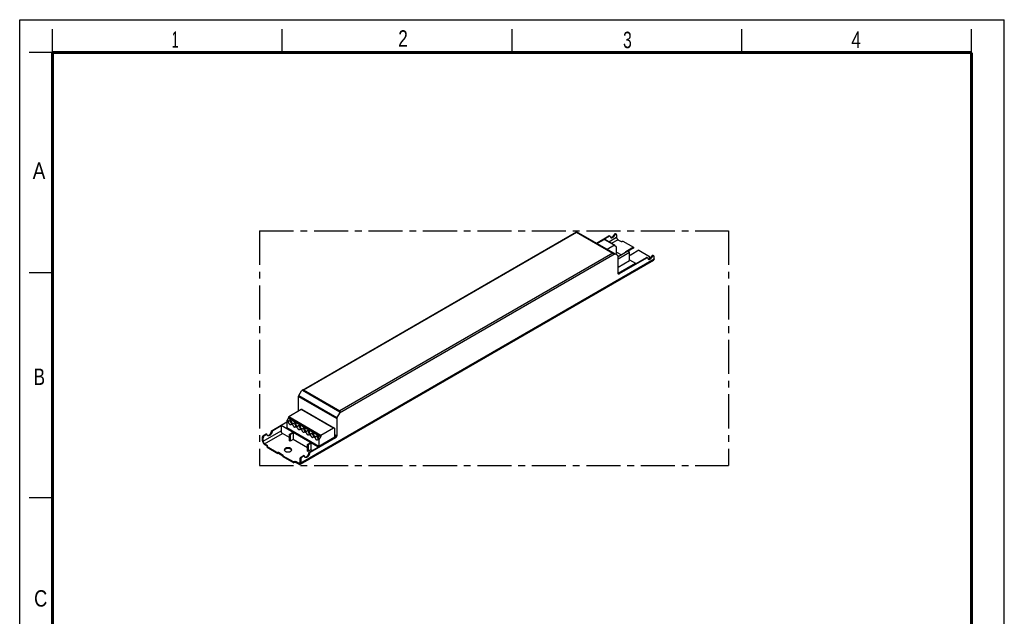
# Model space of a CAD drawing. Header units: millimetres. Extents: x 0 to 210, y 0 to 297.
# Tile 2 of 2: x 0 to 210, y 170 to 297. Entities that reach past the tile are written whole.
import ezdxf

# ---------------------------------------------------------------- set-up
doc = ezdxf.new("R2010")
doc.units = ezdxf.units.MM
doc.header["$LTSCALE"] = 19.36
doc.linetypes.add('CENTER', pattern=[0.6, 0.375, -0.075, 0.075, -0.075])
doc.layers.get('0').update_dxf_attribs({"linetype": 'CONTINUOUS'})
doc.layers.add('DEFAULT_1', color=7, linetype='CENTER')
doc.layers.add('Z_AXIS', color=7, linetype='CONTINUOUS')
doc.styles.add('TEXTSTYLE_2', font='txt', dxfattribs={"width": 0.75})

msp = doc.modelspace()

# ---------------------------------------------------------------- linework, layer by layer
at = {"color": 2, "linetype": 'Continuous'}
for p, q in [((0, 0), (0, 297)), ((0, 297), (210, 297)), ((210, 0), (210, 297)), ((7, 290), (7, 295)), ((56, 290), (56, 295)), ((105, 290), (105, 295)), ((154, 290), (154, 295)), ((203, 290), (203, 295)), ((7, 290), (2, 290)), ((7, 243), (2, 243)), ((7, 195), (2, 195))]:
    msp.add_line(p, q, dxfattribs=at)
at = {"color": 7, "linetype": 'Continuous'}
for p, q in [((60.288, 218.017), (118.785, 251.79)), ((127.563, 246.722), (118.785, 251.79)), ((123.011, 249.35), (125.681, 250.892)), ((125.816, 250.813), (123.621, 249.546)), ((125.912, 250.823), (125.777, 250.901)), ((127.293, 251.124), (127.293, 250.602)), ((127.591, 250.086), (128.107, 249.788)), ((123.024, 249.342), (123.499, 249.616)), ((123.499, 249.616), (123.648, 249.53)), ((59.809, 202.199), (135.163, 245.705)), ((127.307, 247.417), (128.337, 246.823)), ((129.719, 247.621), (127.619, 246.408)), ((127.619, 246.001), (130.072, 247.417)), ((127.619, 242.934), (127.619, 246.599)), ((127.754, 242.856), (133.677, 246.275)), ((133.812, 246.197), (127.89, 242.777)), ((130.072, 247.417), (129.719, 247.621)), ((130.072, 245.665), (130.072, 247.417)), ((130.072, 245.821), (131.359, 245.078)), ((133.908, 246.206), (133.773, 246.285)), ((134.462, 246.119), (134.341, 246.189)), ((135.29, 245.985), (135.29, 246.507)), ((127.619, 244.248), (130.072, 245.665)), ((127.619, 242.919), (131.359, 245.078)), ((131.359, 245.078), (131.359, 244.937)), ((59.475, 213.513), (59.475, 216.646)), ((59.531, 216.833), (60.098, 217.817)), ((68.23, 213.122), (67.662, 212.138)), ((53.823, 209.405), (56.941, 211.205)), ((55.734, 210.352), (53.959, 209.327)), ((55.734, 210.493), (56.941, 211.189)), ((55.734, 210.493), (55.734, 209.288)), ((55.734, 210.493), (63.595, 205.954)), ((67.607, 211.951), (67.607, 208.286)), ((51.804, 207.175), (51.804, 207.926)), ((52.075, 208.396), (52.495, 208.638)), ((52.211, 208.317), (52.631, 208.56)), ((52.727, 208.57), (52.591, 208.648)), ((57.564, 207.887), (56.033, 208.771)), ((57.564, 207.183), (57.564, 208.529)), ((57.618, 208.623), (58.174, 208.943)), ((57.7, 208.45), (57.7, 207.105)), ((58.309, 208.865), (57.754, 208.544)), ((58.309, 208.865), (58.174, 208.943)), ((58.309, 208.865), (58.309, 207.457)), ((67.427, 208.166), (67.214, 208.289)), ((67.214, 208.044), (67.427, 208.166)), ((51.94, 207.097), (51.94, 207.848)), ((52.238, 206.58), (52.753, 206.283)), ((52.238, 206.424), (52.753, 206.126)), ((57.7, 207.105), (57.564, 207.183)), ((58.309, 207.457), (57.7, 207.105)), ((61.359, 205.696), (58.309, 207.457)), ((61.359, 204.992), (61.359, 206.338)), ((61.413, 206.432), (61.969, 206.752)), ((61.494, 206.26), (61.494, 204.914)), ((62.104, 206.674), (61.549, 206.353)), ((61.82, 204.788), (67.2, 207.895)), ((67.336, 207.817), (61.955, 204.71)), ((62.104, 206.674), (61.969, 206.752)), ((62.104, 206.674), (62.104, 205.266)), ((63.595, 205.954), (63.595, 205.814)), ((60.071, 203.779), (60.492, 204.022)), ((60.627, 203.944), (60.207, 203.701)), ((60.723, 203.953), (60.587, 204.031)), ((61.494, 204.914), (61.359, 204.992)), ((62.104, 205.266), (61.494, 204.914)), ((62.375, 205.109), (62.104, 205.266)), ((59.502, 202.386), (58.987, 202.684)), ((59.502, 202.23), (58.987, 202.527)), ((59.8, 202.558), (59.8, 203.31)), ((59.936, 203.231), (59.936, 202.48))]:
    msp.add_line(p, q, dxfattribs=at)
at = {"color": 9, "linetype": 'Continuous'}
for p, q in [((60.557, 218.081), (118.785, 251.699)), ((118.785, 251.699), (126.537, 247.223)), ((125.649, 249.653), (127.293, 250.602)), ((125.816, 250.813), (125.681, 250.892)), ((126.245, 249.308), (127.591, 250.086)), ((59.936, 202.48), (135.29, 245.985)), ((126.995, 247.05), (68.23, 213.122)), ((126.537, 247.223), (68.309, 213.605)), ((133.812, 246.197), (133.677, 246.275)), ((127.89, 242.777), (127.754, 242.856)), ((59.475, 216.646), (67.607, 211.951)), ((59.531, 216.833), (67.662, 212.138)), ((60.288, 218.017), (68.309, 213.386)), ((60.557, 218.081), (68.309, 213.605)), ((51.804, 207.926), (51.94, 207.848)), ((51.94, 207.097), (55.734, 209.288)), ((52.075, 208.396), (52.211, 208.317)), ((52.238, 206.58), (56.033, 208.771)), ((52.631, 208.56), (52.495, 208.638)), ((53.691, 209.203), (53.826, 209.125)), ((53.823, 209.405), (53.959, 209.327)), ((57.7, 208.45), (57.564, 208.529)), ((57.754, 208.544), (57.618, 208.623)), ((67.214, 208.513), (67.607, 208.286)), ((61.494, 206.26), (61.359, 206.338)), ((61.549, 206.353), (61.413, 206.432)), ((67.2, 207.895), (67.336, 207.817)), ((60.071, 203.779), (60.207, 203.701)), ((60.627, 203.944), (60.492, 204.022)), ((61.687, 204.587), (61.822, 204.508)), ((61.82, 204.788), (61.955, 204.71)), ((59.8, 202.558), (59.502, 202.386)), ((59.8, 203.31), (59.936, 203.231))]:
    msp.add_line(p, q, dxfattribs=at)
at = {"color": 7, "linetype": 'Continuous', "const_width": 0.7}
for points in [[(7, 7), (7, 290)], [(7, 290), (203, 290)], [(203, 7), (203, 290)]]:
    msp.add_lwpolyline(points, dxfattribs=at)
at = {"color": 7, "linetype": 'Continuous'}
for points in [[(118.785, 251.79), (118.785, 251.787), (118.785, 251.778)], [(118.785, 251.778), (118.785, 251.747), (118.785, 251.725), (118.785, 251.699)], [(125.681, 250.892), (125.699, 250.901), (125.717, 250.907), (125.735, 250.91), (125.751, 250.909), (125.766, 250.906), (125.777, 250.901)], [(125.912, 250.823), (125.902, 250.827), (125.887, 250.831), (125.87, 250.832), (125.853, 250.829), (125.835, 250.823), (125.816, 250.813)], [(125.949, 250.765), (125.944, 250.783), (125.937, 250.798), (125.927, 250.811), (125.915, 250.821), (125.912, 250.823)], [(125.949, 250.765), (125.962, 250.714), (125.979, 250.669), (126.001, 250.628), (126.027, 250.592), (126.057, 250.561), (126.091, 250.536), (126.097, 250.533)], [(126.036, 250.582), (126.076, 250.576), (126.122, 250.576), (126.17, 250.581), (126.219, 250.593), (126.269, 250.611), (126.32, 250.635), (126.371, 250.665), (126.422, 250.7), (126.473, 250.741), (126.522, 250.786), (126.569, 250.835), (126.615, 250.889), (126.658, 250.945), (126.699, 251.005), (126.736, 251.067), (126.77, 251.132)], [(126.097, 250.533), (126.128, 250.517), (126.168, 250.505), (126.212, 250.498), (126.257, 250.497), (126.305, 250.503), (126.354, 250.515), (126.405, 250.533), (126.456, 250.557), (126.507, 250.587), (126.558, 250.622), (126.608, 250.662), (126.657, 250.707), (126.705, 250.757), (126.751, 250.81), (126.794, 250.867), (126.834, 250.927), (126.871, 250.989), (126.905, 251.053)], [(127.293, 250.602), (127.295, 250.562), (127.301, 250.521), (127.31, 250.479), (127.323, 250.436), (127.339, 250.392), (127.358, 250.35), (127.381, 250.308), (127.406, 250.268), (127.433, 250.23), (127.462, 250.194), (127.493, 250.162), (127.525, 250.132), (127.558, 250.107), (127.591, 250.086)], [(126.537, 247.223), (126.584, 247.222), (126.631, 247.217), (126.677, 247.208), (126.722, 247.196), (126.765, 247.18), (126.805, 247.159)], [(127.619, 246.599), (127.617, 246.627), (127.612, 246.652), (127.604, 246.674), (127.593, 246.694), (127.58, 246.71), (127.563, 246.722)], [(133.677, 246.275), (133.696, 246.284), (133.714, 246.29), (133.731, 246.293), (133.747, 246.293), (133.763, 246.289), (133.773, 246.285)], [(133.908, 246.206), (133.898, 246.211), (133.883, 246.215), (133.867, 246.215), (133.849, 246.212), (133.831, 246.206), (133.812, 246.197)], [(133.945, 246.148), (133.94, 246.166), (133.933, 246.181), (133.923, 246.194), (133.912, 246.204), (133.908, 246.206)], [(133.945, 246.148), (133.958, 246.098), (133.975, 246.052), (133.997, 246.011), (134.023, 245.975), (134.053, 245.945), (134.087, 245.92), (134.093, 245.916)], [(134.032, 245.966), (134.072, 245.96), (134.118, 245.959), (134.166, 245.965), (134.215, 245.977), (134.265, 245.995), (134.316, 246.019), (134.368, 246.049), (134.419, 246.084), (134.469, 246.124), (134.518, 246.169), (134.566, 246.219), (134.611, 246.272), (134.654, 246.329), (134.695, 246.389), (134.732, 246.451), (134.766, 246.515)], [(134.093, 245.916), (134.124, 245.901), (134.165, 245.888), (134.208, 245.881), (134.254, 245.881), (134.301, 245.887), (134.351, 245.899), (134.401, 245.917), (134.452, 245.941), (134.503, 245.97), (134.554, 246.005), (134.604, 246.046), (134.654, 246.091), (134.701, 246.14), (134.747, 246.194), (134.79, 246.251), (134.83, 246.31), (134.867, 246.372), (134.901, 246.437)], [(135.29, 245.985), (135.287, 245.931), (135.279, 245.88), (135.265, 245.834), (135.247, 245.793), (135.223, 245.757), (135.195, 245.728), (135.163, 245.705)], [(127.698, 242.758), (127.678, 242.773), (127.66, 242.791), (127.646, 242.814), (127.634, 242.839), (127.625, 242.868), (127.62, 242.9), (127.619, 242.934)], [(127.754, 242.856), (127.727, 242.842), (127.701, 242.831), (127.675, 242.823), (127.65, 242.819), (127.643, 242.819)], [(127.89, 242.777), (127.859, 242.762), (127.829, 242.75), (127.8, 242.743), (127.772, 242.74), (127.746, 242.742), (127.721, 242.748), (127.698, 242.758)], [(59.475, 216.646), (59.477, 216.676), (59.481, 216.707), (59.489, 216.738), (59.5, 216.77), (59.514, 216.802), (59.531, 216.833)], [(60.557, 218.081), (60.509, 218.08), (60.462, 218.074), (60.416, 218.066), (60.372, 218.053), (60.329, 218.037), (60.288, 218.017)], [(67.662, 212.138), (67.646, 212.107), (67.632, 212.076), (67.621, 212.043), (67.613, 212.012), (67.608, 211.981), (67.607, 211.951)], [(68.309, 213.605), (68.309, 213.576), (68.309, 213.544), (68.309, 213.471)], [(68.309, 213.471), (68.309, 213.43), (68.309, 213.386)], [(51.804, 207.926), (51.806, 207.962), (51.811, 208), (51.819, 208.038), (51.831, 208.077), (51.846, 208.117), (51.863, 208.155), (51.884, 208.193), (51.906, 208.23), (51.931, 208.264), (51.958, 208.297), (51.986, 208.326), (52.015, 208.353), (52.045, 208.376), (52.075, 208.396)], [(52.211, 208.317), (52.18, 208.298), (52.15, 208.275), (52.121, 208.248), (52.093, 208.218), (52.066, 208.186), (52.042, 208.152), (52.019, 208.115), (51.999, 208.077), (51.981, 208.038), (51.966, 207.999), (51.955, 207.96), (51.946, 207.921), (51.941, 207.884), (51.94, 207.848)], [(52.495, 208.638), (52.514, 208.648), (52.532, 208.654), (52.55, 208.656), (52.566, 208.656), (52.581, 208.652), (52.591, 208.648)], [(52.727, 208.57), (52.717, 208.574), (52.702, 208.578), (52.685, 208.578), (52.668, 208.575), (52.65, 208.569), (52.631, 208.56)], [(52.764, 208.512), (52.759, 208.529), (52.751, 208.545), (52.742, 208.557), (52.73, 208.567), (52.727, 208.57)], [(52.912, 208.279), (52.877, 208.303), (52.845, 208.334), (52.818, 208.371), (52.795, 208.413), (52.777, 208.46), (52.764, 208.512)], [(52.85, 208.33), (52.859, 208.327), (52.905, 208.322), (52.953, 208.324), (53.003, 208.332), (53.054, 208.347), (53.106, 208.368), (53.159, 208.396), (53.212, 208.429), (53.265, 208.468), (53.316, 208.513), (53.366, 208.562), (53.414, 208.616), (53.46, 208.674), (53.502, 208.735), (53.542, 208.798), (53.577, 208.864), (53.609, 208.932), (53.636, 209), (53.659, 209.068), (53.677, 209.136), (53.691, 209.203)], [(53.826, 209.125), (53.813, 209.058), (53.795, 208.99), (53.772, 208.922), (53.745, 208.853), (53.713, 208.786), (53.677, 208.72), (53.638, 208.656), (53.595, 208.595), (53.55, 208.538), (53.502, 208.484), (53.452, 208.435), (53.4, 208.39), (53.348, 208.351), (53.295, 208.317), (53.242, 208.29), (53.19, 208.268), (53.138, 208.254), (53.088, 208.245), (53.04, 208.244), (52.995, 208.249), (52.952, 208.261), (52.912, 208.279)], [(53.691, 209.203), (53.696, 209.227), (53.703, 209.25), (53.712, 209.274), (53.724, 209.298), (53.738, 209.32), (53.753, 209.341), (53.769, 209.361), (53.787, 209.378), (53.805, 209.393), (53.823, 209.405)], [(53.959, 209.327), (53.94, 209.314), (53.922, 209.3), (53.905, 209.282), (53.888, 209.263), (53.873, 209.242), (53.86, 209.219), (53.848, 209.196), (53.838, 209.172), (53.831, 209.149), (53.826, 209.125)], [(55.734, 209.288), (55.736, 209.248), (55.742, 209.207), (55.751, 209.164), (55.764, 209.121), (55.78, 209.078), (55.799, 209.035), (55.822, 208.994), (55.847, 208.954), (55.874, 208.916), (55.903, 208.88), (55.934, 208.847), (55.966, 208.818), (55.999, 208.793), (56.033, 208.771)], [(57.564, 208.529), (57.565, 208.539), (57.567, 208.55), (57.57, 208.561), (57.574, 208.571), (57.58, 208.582), (57.586, 208.592), (57.594, 208.602), (57.602, 208.61), (57.61, 208.617), (57.618, 208.623)], [(57.754, 208.544), (57.745, 208.539), (57.737, 208.532), (57.729, 208.523), (57.722, 208.514), (57.715, 208.504), (57.71, 208.493), (57.706, 208.482), (57.702, 208.471), (57.7, 208.461), (57.7, 208.45)], [(67.427, 208.166), (67.411, 208.132), (67.393, 208.099), (67.373, 208.067), (67.352, 208.036), (67.329, 208.007), (67.305, 207.979), (67.279, 207.954), (67.253, 207.932), (67.227, 207.912), (67.2, 207.895)], [(67.607, 208.286), (67.605, 208.25), (67.6, 208.213), (67.592, 208.174), (67.58, 208.135), (67.565, 208.096), (67.548, 208.057), (67.527, 208.019), (67.505, 207.983), (67.48, 207.948), (67.453, 207.916), (67.425, 207.886), (67.396, 207.859), (67.366, 207.836), (67.336, 207.817)], [(51.804, 207.175), (51.807, 207.117), (51.815, 207.057), (51.828, 206.996), (51.847, 206.933), (51.871, 206.87), (51.899, 206.808), (51.931, 206.748), (51.967, 206.689), (52.007, 206.634), (52.05, 206.582), (52.095, 206.535), (52.141, 206.492), (52.189, 206.455), (52.238, 206.424)], [(52.238, 206.58), (52.204, 206.602), (52.171, 206.627), (52.139, 206.656), (52.108, 206.689), (52.079, 206.725), (52.052, 206.763), (52.027, 206.803), (52.005, 206.845), (51.985, 206.887), (51.969, 206.93), (51.956, 206.973), (51.947, 207.016), (51.942, 207.057), (51.94, 207.097)], [(61.359, 206.338), (61.36, 206.348), (61.362, 206.359), (61.365, 206.37), (61.369, 206.381), (61.375, 206.391), (61.381, 206.401), (61.389, 206.411), (61.396, 206.419), (61.405, 206.426), (61.413, 206.432)], [(61.549, 206.353), (61.54, 206.348), (61.532, 206.341), (61.524, 206.332), (61.517, 206.323), (61.51, 206.313), (61.505, 206.302), (61.5, 206.291), (61.497, 206.28), (61.495, 206.27), (61.494, 206.26)], [(59.8, 203.31), (59.802, 203.346), (59.807, 203.383), (59.816, 203.422), (59.827, 203.461), (59.842, 203.5), (59.859, 203.539), (59.88, 203.577), (59.902, 203.613), (59.927, 203.648), (59.954, 203.68), (59.982, 203.71), (60.011, 203.736), (60.041, 203.759), (60.071, 203.779)], [(60.207, 203.701), (60.176, 203.681), (60.147, 203.658), (60.117, 203.632), (60.089, 203.602), (60.063, 203.57), (60.038, 203.535), (60.015, 203.499), (59.995, 203.461), (59.977, 203.422), (59.963, 203.383), (59.951, 203.344), (59.943, 203.305), (59.938, 203.268), (59.936, 203.231)], [(60.492, 204.022), (60.51, 204.031), (60.528, 204.037), (60.546, 204.04), (60.562, 204.04), (60.577, 204.036), (60.588, 204.031)], [(60.723, 203.953), (60.713, 203.958), (60.698, 203.961), (60.681, 203.962), (60.664, 203.959), (60.646, 203.953), (60.627, 203.944)], [(60.76, 203.895), (60.755, 203.913), (60.748, 203.928), (60.738, 203.941), (60.726, 203.951), (60.723, 203.953)], [(60.908, 203.663), (60.873, 203.687), (60.842, 203.718), (60.814, 203.754), (60.791, 203.796), (60.773, 203.843), (60.76, 203.895)], [(60.846, 203.713), (60.855, 203.711), (60.901, 203.705), (60.949, 203.707), (60.999, 203.715), (61.05, 203.73), (61.103, 203.752), (61.156, 203.779), (61.209, 203.813), (61.261, 203.852), (61.312, 203.896), (61.362, 203.946), (61.41, 204), (61.456, 204.057), (61.498, 204.118), (61.538, 204.182), (61.574, 204.248), (61.605, 204.315), (61.633, 204.383), (61.656, 204.452), (61.674, 204.519), (61.687, 204.587)], [(61.822, 204.508), (61.809, 204.441), (61.791, 204.373), (61.768, 204.305), (61.741, 204.237), (61.709, 204.169), (61.673, 204.104), (61.634, 204.04), (61.591, 203.979), (61.546, 203.921), (61.498, 203.867), (61.448, 203.818), (61.397, 203.774), (61.344, 203.734), (61.291, 203.701), (61.238, 203.673), (61.186, 203.652), (61.134, 203.637), (61.084, 203.629), (61.036, 203.627), (60.991, 203.632), (60.948, 203.644), (60.908, 203.663)], [(61.687, 204.587), (61.692, 204.61), (61.699, 204.634), (61.709, 204.658), (61.72, 204.681), (61.734, 204.704), (61.749, 204.725), (61.765, 204.744), (61.783, 204.761), (61.801, 204.776), (61.82, 204.788)], [(61.955, 204.71), (61.936, 204.698), (61.918, 204.683), (61.901, 204.666), (61.885, 204.647), (61.869, 204.625), (61.856, 204.603), (61.844, 204.58), (61.835, 204.556), (61.827, 204.532), (61.822, 204.508)], [(59.713, 202.365), (59.688, 202.354), (59.661, 202.348), (59.632, 202.346), (59.601, 202.349), (59.569, 202.357), (59.536, 202.369), (59.502, 202.386)], [(59.502, 202.23), (59.551, 202.205), (59.599, 202.187), (59.645, 202.175), (59.69, 202.171), (59.733, 202.173), (59.773, 202.183), (59.809, 202.199)], [(59.8, 202.558), (59.798, 202.521), (59.793, 202.486), (59.784, 202.454), (59.771, 202.426), (59.755, 202.402), (59.735, 202.381), (59.713, 202.365)], [(59.809, 202.199), (59.841, 202.223), (59.869, 202.252), (59.893, 202.288), (59.912, 202.329), (59.925, 202.375), (59.933, 202.425), (59.936, 202.48)]]:
    msp.add_lwpolyline(points, dxfattribs=at)
for centre, start_param, end_param in [((60.288, 217.707), 0.7854046, 1.5708027), ((68.04, 213.231), -1.5707899, -0.7853918)]:
    msp.add_ellipse(centre, major_axis=(0.19, 0.329), ratio=0.5773494, start_param=start_param, end_param=end_param, dxfattribs=at)
at = {"layer": 'DEFAULT_1', "color": 5, "linetype": 'CENTER'}
for p, q in [((51.167, 251.957), (51.167, 201.944)), ((51.167, 251.957), (151.182, 251.957)), ((151.182, 251.957), (151.182, 201.944)), ((51.167, 201.944), (151.182, 201.944))]:
    msp.add_line(p, q, dxfattribs=at)
at = {"layer": 'Z_AXIS', "color": 7, "linetype": 'Continuous'}
for p, q in [((124.732, 250.156), (123.173, 249.256)), ((124.77, 250.16), (126.912, 248.924)), ((126.905, 251.053), (126.77, 251.132)), ((127.094, 251.343), (127.23, 251.264)), ((126.873, 248.92), (125.315, 248.02)), ((126.927, 248.802), (126.927, 248.888)), ((126.929, 248.788), (126.927, 248.802)), ((126.951, 248.749), (126.943, 248.755)), ((126.962, 248.745), (126.951, 248.749)), ((126.952, 248.751), (126.962, 248.745)), ((127.232, 248.574), (126.962, 248.745)), ((127.307, 247.167), (127.307, 248.402)), ((128.649, 249.788), (130.939, 248.466)), ((130.939, 248.466), (129.313, 247.527)), ((130.939, 248.309), (129.733, 247.613)), ((132.05, 247.824), (130.424, 246.885)), ((130.939, 248.466), (130.939, 248.309)), ((132.05, 247.824), (134.341, 246.502)), ((127.05, 247.018), (127.307, 247.167)), ((134.267, 246.285), (134.254, 246.267)), ((134.287, 246.307), (134.267, 246.285)), ((134.341, 246.502), (134.341, 246.345)), ((134.901, 246.437), (134.766, 246.515)), ((135.091, 246.726), (135.226, 246.648)), ((57.32, 212.206), (57.32, 212.12)), ((60.058, 213.849), (57.374, 212.3)), ((60.249, 213.868), (67.134, 209.894)), ((56.941, 211.294), (56.941, 210.047)), ((56.941, 210.047), (63.826, 206.072)), ((57.296, 212.04), (57.02, 211.562)), ((63.826, 206.072), (67.214, 208.028)), ((64.181, 208.065), (63.905, 207.587)), ((64.205, 208.231), (64.205, 208.145)), ((66.943, 209.875), (64.259, 208.325)), ((67.214, 208.028), (67.214, 209.718)), ((52.753, 205.813), (52.753, 205.97)), ((52.753, 205.97), (55.043, 204.648)), ((52.753, 205.813), (55.043, 204.491)), ((52.827, 206.066), (52.806, 206.088)), ((52.84, 206.048), (52.827, 206.066)), ((63.595, 205.954), (63.812, 206.08)), ((63.826, 207.32), (63.826, 206.072)), ((55.043, 204.648), (55.07, 204.663)), ((55.043, 204.491), (55.043, 204.648)), ((55.043, 204.491), (55.07, 204.507)), ((56.182, 204.084), (55.179, 204.663)), ((56.155, 203.943), (55.179, 204.507)), ((56.155, 204.006), (56.182, 204.022)), ((56.155, 204.006), (58.445, 202.684)), ((56.155, 203.849), (56.155, 204.006)), ((56.155, 203.849), (58.445, 202.527)), ((56.182, 204.022), (56.19, 204.027)), ((56.466, 205.227), (56.452, 205.187)), ((56.492, 205.272), (56.466, 205.227)), ((57.984, 205.227), (57.959, 205.272)), ((57.999, 205.188), (57.984, 205.227)), ((58.445, 202.527), (58.445, 202.684))]:
    msp.add_line(p, q, dxfattribs=at)
at = {"layer": 'Z_AXIS', "color": 9, "linetype": 'Continuous'}
for p, q in [((124.732, 250.156), (126.873, 248.92)), ((129.313, 247.527), (129.313, 247.386)), ((64.205, 208.231), (57.32, 212.206)), ((64.205, 208.145), (57.32, 212.12)), ((64.259, 208.325), (57.374, 212.3)), ((66.943, 209.875), (60.058, 213.849)), ((57.315, 211.078), (56.941, 211.294)), ((57.383, 211.352), (57.02, 211.562)), ((64.181, 208.065), (57.296, 212.04)), ((58.264, 210.531), (57.867, 210.759)), ((58.332, 210.804), (57.958, 211.02)), ((59.212, 209.983), (58.816, 210.212)), ((59.281, 210.256), (58.907, 210.472)), ((60.161, 209.435), (59.765, 209.664)), ((60.229, 209.709), (59.855, 209.925)), ((61.11, 208.887), (60.714, 209.116)), ((61.178, 209.161), (60.804, 209.377)), ((62.058, 208.34), (61.662, 208.568)), ((62.127, 208.613), (61.753, 208.829)), ((63.007, 207.792), (62.611, 208.021)), ((63.075, 208.066), (62.701, 208.281)), ((52.753, 206.283), (52.753, 206.126)), ((63.826, 207.32), (63.56, 207.473)), ((63.905, 207.587), (63.65, 207.734)), ((55.07, 204.663), (55.07, 204.507)), ((55.179, 204.663), (55.179, 204.507)), ((56.182, 204.084), (56.182, 204.022)), ((58.987, 202.684), (58.987, 202.527))]:
    msp.add_line(p, q, dxfattribs=at)
at = {"layer": 'Z_AXIS', "color": 7, "linetype": 'Continuous'}
for points in [[(124.77, 250.16), (124.762, 250.163), (124.753, 250.163), (124.743, 250.161), (124.732, 250.156)], [(127.094, 251.343), (127.081, 251.349), (127.059, 251.355), (127.036, 251.357), (127.011, 251.355), (126.985, 251.348), (126.959, 251.337), (126.932, 251.322), (126.905, 251.303), (126.879, 251.281), (126.854, 251.256), (126.83, 251.228), (126.807, 251.197), (126.787, 251.165), (126.77, 251.132)], [(127.23, 251.264), (127.217, 251.271), (127.195, 251.277), (127.172, 251.279), (127.147, 251.276), (127.121, 251.269), (127.094, 251.259), (127.067, 251.244), (127.041, 251.225), (127.014, 251.203), (126.989, 251.177), (126.965, 251.149), (126.943, 251.119), (126.923, 251.087), (126.905, 251.053)], [(127.293, 251.124), (127.292, 251.154), (127.287, 251.182), (127.278, 251.207), (127.267, 251.228), (127.253, 251.246), (127.236, 251.261), (127.23, 251.264)], [(126.912, 248.924), (126.903, 248.927), (126.894, 248.927), (126.884, 248.925), (126.873, 248.92)], [(126.927, 248.888), (126.926, 248.9), (126.923, 248.91), (126.918, 248.918), (126.912, 248.924)], [(126.943, 248.755), (126.937, 248.764), (126.932, 248.775), (126.929, 248.788)], [(127.307, 248.402), (127.305, 248.44), (127.298, 248.475), (127.288, 248.507), (127.273, 248.534), (127.254, 248.556), (127.232, 248.574)], [(128.107, 249.788), (128.139, 249.772), (128.174, 249.757), (128.211, 249.745), (128.251, 249.736), (128.292, 249.729), (128.335, 249.725), (128.378, 249.723), (128.42, 249.725), (128.463, 249.729), (128.504, 249.736), (128.544, 249.745), (128.582, 249.757), (128.616, 249.772), (128.649, 249.788)], [(129.313, 247.527), (129.257, 247.491), (129.209, 247.453), (129.168, 247.412), (129.135, 247.369), (129.109, 247.323), (129.092, 247.277), (129.089, 247.257)], [(130.072, 246.768), (130.072, 246.768), (130.15, 246.782), (130.225, 246.802), (130.296, 246.826), (130.363, 246.853), (130.424, 246.885)], [(134.341, 246.502), (134.312, 246.483), (134.287, 246.463), (134.267, 246.441), (134.25, 246.418), (134.238, 246.395), (134.231, 246.37), (134.229, 246.345)], [(134.229, 246.345), (134.231, 246.321), (134.238, 246.296), (134.25, 246.272), (134.267, 246.249), (134.287, 246.228), (134.312, 246.207), (134.341, 246.189)], [(134.341, 246.345), (134.312, 246.327), (134.287, 246.307)], [(135.091, 246.726), (135.077, 246.733), (135.056, 246.739), (135.032, 246.74), (135.007, 246.738), (134.981, 246.731), (134.955, 246.72), (134.928, 246.705), (134.901, 246.687), (134.875, 246.665), (134.85, 246.639), (134.826, 246.611), (134.804, 246.581), (134.784, 246.549), (134.766, 246.515)], [(135.226, 246.648), (135.213, 246.654), (135.191, 246.66), (135.168, 246.662), (135.143, 246.66), (135.117, 246.653), (135.09, 246.642), (135.063, 246.627), (135.037, 246.608), (135.011, 246.586), (134.985, 246.561), (134.961, 246.533), (134.939, 246.503), (134.919, 246.471), (134.901, 246.437)], [(135.29, 246.507), (135.288, 246.538), (135.283, 246.565), (135.275, 246.59), (135.263, 246.612), (135.249, 246.63), (135.232, 246.644), (135.226, 246.648)], [(57.32, 212.12), (57.319, 212.107), (57.317, 212.094), (57.314, 212.081), (57.309, 212.067), (57.303, 212.053), (57.296, 212.04)], [(57.374, 212.3), (57.364, 212.293), (57.354, 212.283), (57.344, 212.272), (57.336, 212.26), (57.329, 212.246), (57.324, 212.233), (57.321, 212.219), (57.32, 212.206)], [(60.249, 213.868), (60.227, 213.879), (60.202, 213.885), (60.176, 213.886), (60.147, 213.884), (60.118, 213.876), (60.088, 213.865), (60.058, 213.849)], [(57.02, 211.562), (57.002, 211.528), (56.986, 211.495), (56.973, 211.46), (56.961, 211.426), (56.952, 211.392), (56.946, 211.358), (56.942, 211.326), (56.941, 211.294)], [(57.315, 211.078), (57.309, 211.104), (57.305, 211.13), (57.304, 211.157), (57.306, 211.183), (57.31, 211.209), (57.317, 211.234)], [(57.315, 211.078), (57.33, 211.032), (57.349, 210.987), (57.371, 210.943), (57.397, 210.9), (57.425, 210.859), (57.455, 210.821), (57.487, 210.785), (57.521, 210.754), (57.556, 210.727), (57.591, 210.704), (57.626, 210.686), (57.661, 210.673), (57.695, 210.666), (57.727, 210.663), (57.758, 210.667), (57.786, 210.675), (57.802, 210.683)], [(57.317, 211.234), (57.329, 211.264), (57.343, 211.294), (57.362, 211.323), (57.383, 211.352)], [(57.73, 211.588), (57.722, 211.574), (57.71, 211.538), (57.702, 211.499), (57.7, 211.455)], [(57.7, 211.455), (57.702, 211.408), (57.71, 211.36), (57.722, 211.31), (57.74, 211.26), (57.761, 211.21), (57.787, 211.161), (57.816, 211.115), (57.849, 211.071), (57.884, 211.031)], [(57.802, 210.683), (57.811, 210.689), (57.833, 210.708), (57.852, 210.731), (57.867, 210.759)], [(57.923, 210.921), (57.906, 210.865), (57.898, 210.841), (57.89, 210.818), (57.882, 210.797), (57.875, 210.777), (57.867, 210.759)], [(57.884, 211.031), (57.921, 210.995), (57.942, 210.977)], [(57.958, 211.02), (57.945, 210.986), (57.934, 210.953), (57.923, 210.921)], [(58.264, 210.531), (58.257, 210.557), (58.254, 210.583), (58.253, 210.609), (58.255, 210.635), (58.259, 210.661), (58.266, 210.687)], [(58.264, 210.531), (58.279, 210.485), (58.298, 210.44), (58.32, 210.395), (58.345, 210.352), (58.373, 210.311), (58.404, 210.273), (58.436, 210.238), (58.47, 210.206), (58.505, 210.179), (58.54, 210.156), (58.575, 210.138), (58.61, 210.125), (58.644, 210.118), (58.676, 210.116), (58.706, 210.119), (58.735, 210.127), (58.751, 210.135)], [(58.266, 210.687), (58.277, 210.716), (58.292, 210.746), (58.31, 210.775), (58.332, 210.804)], [(58.679, 211.04), (58.671, 211.026), (58.658, 210.991), (58.651, 210.951), (58.648, 210.907)], [(58.648, 210.907), (58.651, 210.861), (58.658, 210.812), (58.671, 210.763), (58.688, 210.712), (58.71, 210.662), (58.736, 210.614), (58.765, 210.567), (58.797, 210.523), (58.832, 210.483)], [(58.751, 210.135), (58.76, 210.141), (58.782, 210.16), (58.801, 210.183), (58.816, 210.212)], [(58.872, 210.373), (58.854, 210.317), (58.846, 210.293), (58.839, 210.27), (58.831, 210.249), (58.824, 210.229), (58.816, 210.212)], [(58.832, 210.483), (58.869, 210.447), (58.891, 210.43)], [(58.907, 210.472), (58.894, 210.438), (58.883, 210.405), (58.872, 210.373)], [(59.212, 209.983), (59.206, 210.009), (59.202, 210.035), (59.202, 210.061), (59.203, 210.088), (59.208, 210.113), (59.215, 210.139)], [(59.215, 210.139), (59.226, 210.169), (59.241, 210.198), (59.259, 210.228), (59.281, 210.256)], [(59.628, 210.493), (59.62, 210.478), (59.607, 210.443), (59.6, 210.403), (59.597, 210.36)], [(59.597, 210.36), (59.6, 210.313), (59.607, 210.265), (59.62, 210.215), (59.637, 210.164), (59.659, 210.115), (59.684, 210.066), (59.714, 210.019), (59.746, 209.975), (59.781, 209.935)], [(59.212, 209.983), (59.228, 209.937), (59.246, 209.892), (59.269, 209.847), (59.294, 209.804), (59.322, 209.763), (59.352, 209.725), (59.385, 209.69), (59.419, 209.659), (59.453, 209.631), (59.489, 209.609), (59.524, 209.591), (59.559, 209.578), (59.592, 209.57), (59.625, 209.568), (59.655, 209.571), (59.683, 209.58), (59.699, 209.588)], [(59.699, 209.588), (59.709, 209.593), (59.731, 209.612), (59.75, 209.636), (59.765, 209.664)], [(59.821, 209.825), (59.803, 209.77), (59.795, 209.746), (59.787, 209.723), (59.78, 209.701), (59.772, 209.682), (59.765, 209.664)], [(59.781, 209.935), (59.818, 209.9), (59.84, 209.882)], [(59.855, 209.925), (59.843, 209.891), (59.831, 209.857), (59.821, 209.825)], [(60.161, 209.435), (60.155, 209.461), (60.151, 209.487), (60.15, 209.514), (60.152, 209.54), (60.156, 209.566), (60.163, 209.591)], [(60.161, 209.435), (60.176, 209.389), (60.195, 209.344), (60.217, 209.3), (60.243, 209.257), (60.271, 209.216), (60.301, 209.177), (60.333, 209.142), (60.367, 209.111), (60.402, 209.084), (60.437, 209.061), (60.473, 209.043), (60.507, 209.03), (60.541, 209.022), (60.573, 209.02), (60.604, 209.023), (60.632, 209.032), (60.648, 209.04)], [(60.163, 209.591), (60.175, 209.621), (60.19, 209.651), (60.208, 209.68), (60.229, 209.709)], [(60.577, 209.945), (60.568, 209.931), (60.556, 209.895), (60.548, 209.856), (60.546, 209.812)], [(60.546, 209.812), (60.548, 209.765), (60.556, 209.717), (60.568, 209.667), (60.586, 209.617), (60.607, 209.567), (60.633, 209.518), (60.662, 209.471), (60.695, 209.428), (60.73, 209.388)], [(60.648, 209.04), (60.657, 209.046), (60.68, 209.064), (60.698, 209.088), (60.714, 209.116)], [(60.769, 209.278), (60.752, 209.222), (60.744, 209.198), (60.736, 209.175), (60.729, 209.154), (60.721, 209.134), (60.714, 209.116)], [(60.73, 209.388), (60.767, 209.352), (60.789, 209.334)], [(60.804, 209.377), (60.792, 209.343), (60.78, 209.31), (60.769, 209.278)], [(61.11, 208.887), (61.103, 208.913), (61.1, 208.94), (61.099, 208.966), (61.101, 208.992), (61.105, 209.018), (61.112, 209.043)], [(61.11, 208.887), (61.125, 208.842), (61.144, 208.796), (61.166, 208.752), (61.191, 208.709), (61.219, 208.668), (61.25, 208.63), (61.282, 208.595), (61.316, 208.563), (61.351, 208.536), (61.386, 208.513), (61.421, 208.495), (61.456, 208.482), (61.49, 208.475), (61.522, 208.472), (61.553, 208.476), (61.581, 208.484), (61.597, 208.492)], [(61.112, 209.043), (61.123, 209.073), (61.138, 209.103), (61.156, 209.132), (61.178, 209.161)], [(61.525, 209.397), (61.517, 209.383), (61.505, 209.347), (61.497, 209.308), (61.494, 209.264)], [(61.494, 209.264), (61.497, 209.217), (61.505, 209.169), (61.517, 209.119), (61.534, 209.069), (61.556, 209.019), (61.582, 208.97), (61.611, 208.924), (61.643, 208.88), (61.678, 208.84)], [(61.597, 208.492), (61.606, 208.498), (61.628, 208.517), (61.647, 208.54), (61.662, 208.568)], [(61.718, 208.73), (61.7, 208.674), (61.693, 208.65), (61.685, 208.627), (61.677, 208.606), (61.67, 208.586), (61.662, 208.568)], [(61.678, 208.84), (61.715, 208.804), (61.737, 208.786)], [(61.753, 208.829), (61.74, 208.795), (61.729, 208.762), (61.718, 208.73)], [(62.058, 208.34), (62.052, 208.366), (62.049, 208.392), (62.048, 208.418), (62.05, 208.444), (62.054, 208.47), (62.061, 208.496)], [(62.058, 208.34), (62.074, 208.294), (62.092, 208.249), (62.115, 208.204), (62.14, 208.161), (62.168, 208.12), (62.199, 208.082), (62.231, 208.047), (62.265, 208.015), (62.299, 207.988), (62.335, 207.965), (62.37, 207.947), (62.405, 207.935), (62.439, 207.927), (62.471, 207.925), (62.501, 207.928), (62.529, 207.936), (62.545, 207.944)], [(62.061, 208.496), (62.072, 208.525), (62.087, 208.555), (62.105, 208.585), (62.127, 208.613)], [(62.474, 208.85), (62.466, 208.835), (62.453, 208.8), (62.446, 208.76), (62.443, 208.717)], [(62.443, 208.717), (62.446, 208.67), (62.453, 208.622), (62.466, 208.572), (62.483, 208.521), (62.505, 208.471), (62.53, 208.423), (62.56, 208.376), (62.592, 208.332), (62.627, 208.292)], [(62.545, 207.944), (62.555, 207.95), (62.577, 207.969), (62.596, 207.992), (62.611, 208.021)], [(62.667, 208.182), (62.649, 208.126), (62.641, 208.102), (62.634, 208.08), (62.626, 208.058), (62.618, 208.039), (62.611, 208.021)], [(62.627, 208.292), (62.664, 208.256), (62.686, 208.239)], [(62.701, 208.281), (62.689, 208.247), (62.678, 208.214), (62.667, 208.182)], [(63.007, 207.792), (63.001, 207.818), (62.997, 207.844), (62.996, 207.87), (62.998, 207.897), (63.003, 207.923), (63.009, 207.948)], [(63.009, 207.948), (63.021, 207.978), (63.036, 208.007), (63.054, 208.037), (63.075, 208.066)], [(63.423, 208.302), (63.415, 208.287), (63.402, 208.252), (63.394, 208.213), (63.392, 208.169)], [(63.392, 208.169), (63.394, 208.122), (63.402, 208.074), (63.415, 208.024), (63.432, 207.974), (63.453, 207.924), (63.479, 207.875), (63.508, 207.828), (63.541, 207.785), (63.576, 207.744)], [(64.205, 208.145), (64.204, 208.133), (64.202, 208.119), (64.199, 208.106), (64.194, 208.092), (64.188, 208.079), (64.181, 208.065)], [(64.259, 208.325), (64.248, 208.318), (64.238, 208.309), (64.229, 208.297), (64.221, 208.285), (64.214, 208.271), (64.209, 208.258), (64.206, 208.244), (64.205, 208.231)], [(67.134, 209.894), (67.108, 209.905), (67.078, 209.911), (67.046, 209.911), (67.013, 209.904), (66.978, 209.892), (66.943, 209.875)], [(67.214, 209.718), (67.211, 209.758), (67.204, 209.794), (67.193, 209.826), (67.177, 209.854), (67.158, 209.876), (67.134, 209.894)], [(52.865, 206.126), (52.863, 206.151), (52.855, 206.176), (52.844, 206.2), (52.827, 206.222), (52.806, 206.244), (52.782, 206.264), (52.753, 206.283)], [(52.806, 206.088), (52.782, 206.108), (52.753, 206.126)], [(52.753, 205.97), (52.782, 205.989), (52.806, 206.009), (52.827, 206.03), (52.844, 206.053), (52.855, 206.077), (52.863, 206.102), (52.865, 206.126)], [(63.007, 207.792), (63.022, 207.746), (63.041, 207.701), (63.063, 207.657), (63.089, 207.613), (63.117, 207.573), (63.147, 207.534), (63.18, 207.499), (63.213, 207.468), (63.248, 207.44), (63.283, 207.418), (63.319, 207.4), (63.353, 207.387), (63.387, 207.379), (63.42, 207.377), (63.45, 207.38), (63.478, 207.389), (63.494, 207.397)], [(63.494, 207.397), (63.503, 207.403), (63.526, 207.421), (63.544, 207.445), (63.56, 207.473)], [(63.616, 207.634), (63.598, 207.579), (63.59, 207.555), (63.582, 207.532), (63.575, 207.51), (63.567, 207.491), (63.56, 207.473)], [(63.576, 207.744), (63.613, 207.709), (63.635, 207.691)], [(63.65, 207.734), (63.638, 207.7), (63.626, 207.666), (63.616, 207.634)], [(63.905, 207.587), (63.881, 207.542), (63.862, 207.497), (63.846, 207.451), (63.835, 207.406), (63.828, 207.362), (63.826, 207.32)], [(55.179, 204.663), (55.17, 204.668), (55.159, 204.671), (55.148, 204.674), (55.137, 204.676), (55.125, 204.676), (55.113, 204.676), (55.101, 204.674), (55.09, 204.671), (55.08, 204.668), (55.07, 204.663)], [(55.179, 204.507), (55.17, 204.511), (55.159, 204.515), (55.148, 204.518), (55.137, 204.519), (55.125, 204.52), (55.113, 204.519), (55.101, 204.518), (55.09, 204.515), (55.08, 204.511), (55.07, 204.507)], [(56.204, 204.053), (56.203, 204.06), (56.2, 204.067), (56.196, 204.073), (56.19, 204.079), (56.182, 204.084)], [(56.19, 204.027), (56.196, 204.033), (56.2, 204.039), (56.203, 204.046), (56.204, 204.053)], [(57.781, 205.587), (57.719, 205.618), (57.653, 205.646), (57.582, 205.67), (57.507, 205.689), (57.429, 205.704), (57.348, 205.714), (57.266, 205.719), (57.184, 205.719), (57.102, 205.714), (57.022, 205.704), (56.944, 205.689), (56.869, 205.67), (56.797, 205.646), (56.731, 205.618), (56.67, 205.587), (56.615, 205.551), (56.566, 205.513), (56.525, 205.472), (56.492, 205.428), (56.466, 205.383), (56.449, 205.337), (56.441, 205.29), (56.439, 205.266)], [(56.439, 205.266), (56.441, 205.242), (56.449, 205.195), (56.466, 205.148), (56.492, 205.103), (56.525, 205.06), (56.566, 205.019), (56.614, 204.98), (56.67, 204.945)], [(57.781, 205.43), (57.719, 205.462), (57.653, 205.49), (57.582, 205.513), (57.507, 205.533), (57.429, 205.547), (57.348, 205.557), (57.266, 205.562), (57.184, 205.562), (57.102, 205.557), (57.022, 205.548), (56.944, 205.533), (56.869, 205.514), (56.797, 205.49), (56.731, 205.462), (56.67, 205.43), (56.615, 205.395), (56.566, 205.356), (56.525, 205.315), (56.492, 205.272)], [(56.67, 204.945), (56.731, 204.913), (56.797, 204.885), (56.869, 204.862), (56.944, 204.842), (57.022, 204.828), (57.102, 204.818), (57.184, 204.813), (57.266, 204.813), (57.348, 204.818), (57.429, 204.828), (57.507, 204.842), (57.582, 204.862), (57.653, 204.885), (57.72, 204.913), (57.781, 204.945), (57.836, 204.98), (57.884, 205.019), (57.925, 205.06), (57.959, 205.103), (57.984, 205.148), (58.001, 205.195), (58.01, 205.242), (58.011, 205.266)], [(58.011, 205.266), (58.01, 205.29), (58.001, 205.337), (57.984, 205.383), (57.959, 205.428), (57.925, 205.472), (57.884, 205.513), (57.836, 205.551), (57.781, 205.587)], [(57.959, 205.272), (57.925, 205.315), (57.884, 205.356), (57.836, 205.395), (57.781, 205.43)], [(58.987, 202.684), (58.955, 202.7), (58.92, 202.715), (58.882, 202.727), (58.843, 202.736), (58.801, 202.743), (58.759, 202.747), (58.716, 202.748), (58.673, 202.747), (58.631, 202.743), (58.589, 202.736), (58.55, 202.727), (58.512, 202.715), (58.477, 202.7), (58.445, 202.684)], [(58.987, 202.527), (58.955, 202.544), (58.92, 202.558), (58.882, 202.57), (58.843, 202.58), (58.801, 202.586), (58.759, 202.591), (58.716, 202.592), (58.673, 202.591), (58.631, 202.586), (58.589, 202.58), (58.55, 202.57), (58.512, 202.558), (58.477, 202.544), (58.445, 202.527)]]:
    msp.add_lwpolyline(points, dxfattribs=at)
for centre in [(57.591, 211.048), (58.54, 210.5), (59.488, 209.953), (60.437, 209.405), (61.386, 208.857), (62.335, 208.31), (63.283, 207.762)]:
    msp.add_ellipse(centre, major_axis=(0.298, 0.516), ratio=0.5773494, start_param=4.9826072, end_param=7.5837762, dxfattribs=at)

# ---------------------------------------------------------------- texts
at = {"color": 5, "linetype": 'Continuous', "style": 'TEXTSTYLE_2'}
for s, width, p in [('1', 0.571429, (32.414, 291)), ('2', 0.785714, (80.731, 291.24)), ('3', 0.714286, (128.684, 290.943)), ('4', 0.785714, (177.383, 290.991)), ('A', 0.857143, (2.787, 263.048)), ('B', 0.785714, (2.959, 219.099)), ('C', 0.833333, (3.07, 171.834))]:
    msp.add_text(s, height=3.5, dxfattribs=dict(at, width=width)).set_placement(p)

doc.saveas('drawing.dxf')
